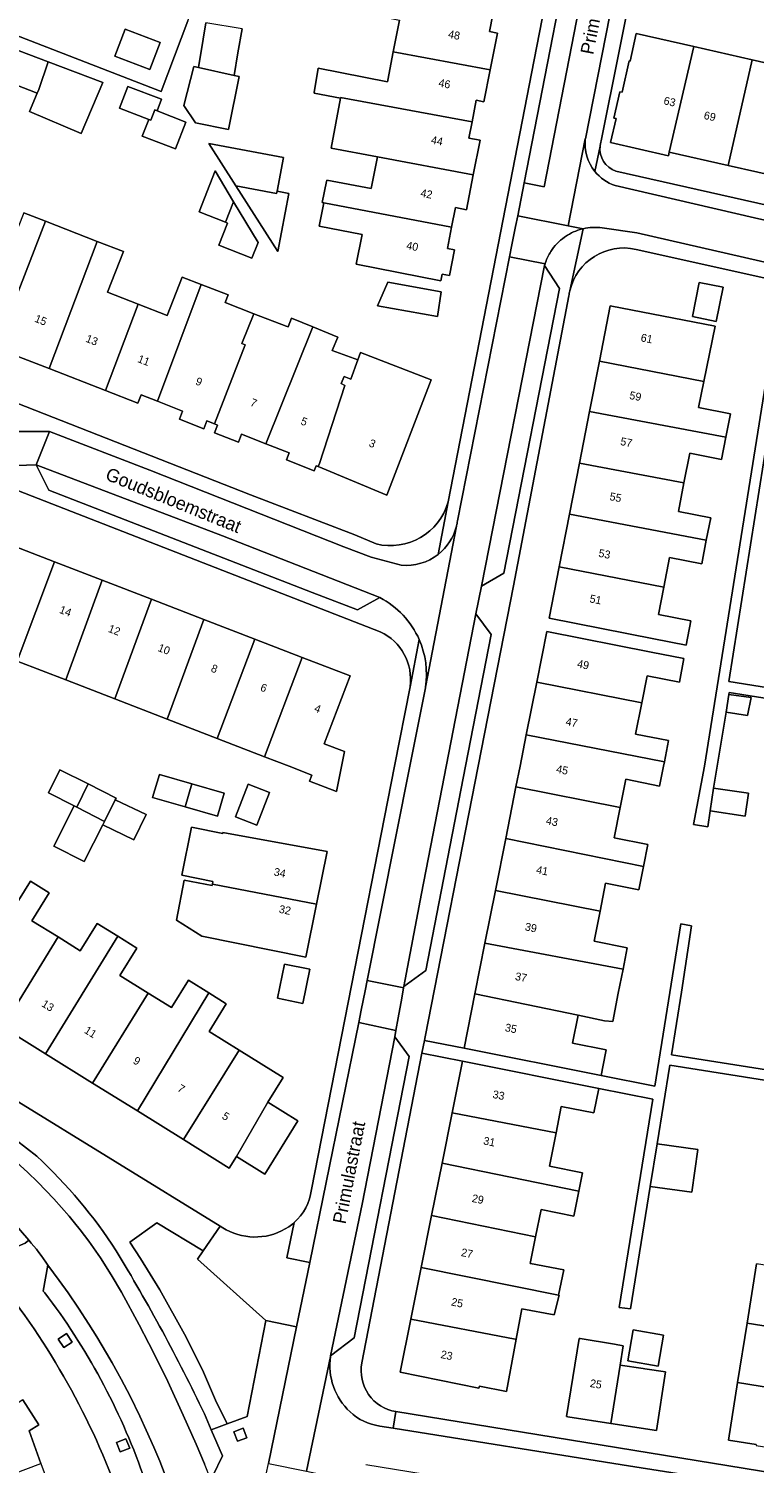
# Model space of a CAD drawing. Header units: metres. Extents: x 151448 to 154749, y 463108 to 465296.
# Tile 169 of 256: x 153100 to 153169, y 463434 to 463570. Entities that reach past the tile are written whole.
import ezdxf
from ezdxf.enums import TextEntityAlignment as Align

# ---------------------------------------------------------------- set-up
doc = ezdxf.new("R2010")
doc.units = ezdxf.units.M
for name, color, linetype, lineweight in [('B-PV-GR-BEPLANTING_CULTUUR_BODEMBEDEKKER-GV', 253, 'Continuous', 9), ('B-PV-GR-GROENVOORZIENING-GV', 253, 'Continuous', 9), ('B-PV-OG-BEBOUWING-GV', 1, 'Continuous', 9), ('B-PV-OG-BEBOUWING-T18', 2, 'Continuous', 9), ('B-PV-OG-TERREIN_ERF-GV', 253, 'Continuous', 9), ('B-PV-OG-TOPOGRAFIE-T18', 2, 'Continuous', 9), ('B-PV-VH-OPENVERHARDING_BETONSTRAATSTEEN-GV', 253, 'Continuous', 9), ('B-PV-VH-OPENVERHARDING_STRAATBAKSTEEN-GV', 253, 'Continuous', 9), ('B-PV-VH-OPENVERHARDING_TEGEL-GV', 253, 'Continuous', 9)]:
    doc.layers.add(name, color=color, linetype=linetype, lineweight=lineweight)
doc.styles.add('Drong', font='txt', dxfattribs={"height": 1.8})

msp = doc.modelspace()

# ---------------------------------------------------------------- linework, layer by layer
at = {"layer": 'B-PV-GR-BEPLANTING_CULTUUR_BODEMBEDEKKER-GV', "flags": 128}
msp.add_lwpolyline([(153122.392, 463447.436), (153115.897, 463453.246), (153116.446, 463454.046), (153112.026, 463456.71), (153109.468, 463454.851), (153110.476, 463453.32), (153112.312, 463450.345), (153114.675, 463446.129), (153116.369, 463442.764), (153117.609, 463439.868), (153118.718, 463437.624), (153120.612, 463438.311)], close=True, dxfattribs=at)
at = {"layer": 'B-PV-GR-GROENVOORZIENING-GV', "flags": 128}
for points in [[(153103.475, 463446.185), (153102.67, 463445.661), (153103.195, 463444.857), (153103.999, 463445.381)], [(153119.676, 463435.975), (153120.575, 463436.314), (153120.236, 463437.212), (153119.338, 463436.874)], [(153109.458, 463435.318), (153109.103, 463436.21), (153108.211, 463435.855), (153108.566, 463434.963)]]:
    msp.add_lwpolyline(points, close=True, dxfattribs=at)
at = {"layer": 'B-PV-OG-BEBOUWING-GV', "flags": 128}
for points in [[(153143.671, 463566.055), (153144.36, 463569.542), (153143.596, 463569.693), (153143.919, 463571.329), (153131.524, 463573.662), (153131.113, 463571.578), (153135.071, 463570.796), (153134.473, 463567.767)], [(153120.119, 463569.972), (153116.682, 463570.524), (153116.433, 463568.97), (153116.004, 463566.284), (153119.378, 463565.545), (153119.714, 463567.686)], [(153112.361, 463568.652), (153109.027, 463569.929), (153108.047, 463567.371), (153111.381, 463566.094)], [(153160.666, 463558.258), (153162.978, 463568.281), (153157.535, 463569.517), (153156.939, 463566.89), (153156.858, 463566.909), (153156.185, 463563.948), (153155.971, 463563.996), (153155.402, 463561.492), (153155.617, 463561.443), (153155.101, 463559.171), (153160.59, 463557.925)], [(153101.713, 463566.828), (153096.452, 463568.827), (153095.289, 463565.935), (153100.667, 463563.853), (153100.828, 463564.2)], [(153160.666, 463558.258), (153166.259, 463556.988), (153168.537, 463567.019), (153162.978, 463568.281)], [(153101.713, 463566.828), (153100.828, 463564.2), (153100.667, 463563.853), (153099.937, 463562.124), (153104.842, 463560.042), (153106.911, 463564.852)], [(153143.671, 463566.055), (153134.473, 463567.767), (153133.941, 463565.077), (153133.914, 463564.94), (153127.349, 463566.223), (153126.98, 463563.91), (153126.97, 463563.844), (153129.456, 463563.384), (153129.468, 463563.45), (153141.945, 463561.142), (153142.349, 463563.189), (153143.077, 463563.045)], [(153174.095, 463565.757), (153168.537, 463567.019), (153166.259, 463556.988), (153171.872, 463555.714), (153171.897, 463555.824), (153171.843, 463555.837)], [(153119.378, 463565.545), (153116.004, 463566.284), (153115.549, 463566.384), (153114.61, 463562.701), (153115.715, 463561.041), (153118.851, 463560.422), (153119.842, 463565.443)], [(153112.062, 463562.187), (153112.492, 463563.286), (153109.284, 463564.503), (153108.494, 463562.42), (153111.264, 463561.369), (153111.472, 463561.29), (153111.85, 463562.27)], [(153142.063, 463556.11), (153142.71, 463559.385), (153141.64, 463559.597), (153141.945, 463561.142), (153129.468, 463563.45), (153129.456, 463563.384), (153128.563, 463558.635), (153132.963, 463557.812)], [(153112.062, 463562.187), (153111.85, 463562.27), (153111.472, 463561.29), (153111.264, 463561.369), (153110.656, 463559.766), (153113.819, 463558.566), (153114.788, 463561.118)], [(153119.542, 463555.064), (153123.4, 463554.323), (153123.444, 463554.553), (153124.051, 463557.742), (153116.981, 463559.087)], [(153140.003, 463551.134), (153140.372, 463552.998), (153141.408, 463552.793), (153142.063, 463556.11), (153132.963, 463557.812), (153132.373, 463554.824), (153128.153, 463555.59), (153128.13, 463555.466), (153127.738, 463553.49), (153127.883, 463553.462)], [(153119.325, 463553.563), (153117.571, 463556.493), (153116.039, 463552.591), (153118.555, 463551.603)], [(153123.444, 463554.553), (153123.4, 463554.323), (153119.542, 463555.064), (153123.509, 463548.831), (153124.557, 463554.341)], [(153118.555, 463551.603), (153118.749, 463551.527), (153117.922, 463549.422), (153121.054, 463548.192), (153121.643, 463549.691), (153119.325, 463553.563)], [(153140.003, 463551.134), (153127.883, 463553.462), (153127.445, 463551.245), (153131.507, 463550.443), (153130.954, 463547.642), (153138.998, 463546.053), (153139.125, 463546.695), (153139.813, 463546.559), (153140.292, 463548.983), (153139.605, 463549.119)], [(153097.087, 463540.436), (153101.47, 463551.71), (153099.407, 463552.512), (153097.876, 463548.568), (153095.026, 463549.681), (153092.232, 463542.367), (153092.437, 463542.287), (153092.138, 463541.523), (153094.508, 463540.596), (153094.795, 463541.332)], [(153101.825, 463537.727), (153106.386, 463549.799), (153101.47, 463551.71), (153097.087, 463540.436), (153098.83, 463539.755), (153098.539, 463539.011)], [(153106.386, 463549.799), (153101.825, 463537.727), (153107.15, 463535.645), (153110.274, 463543.833), (153107.36, 463544.971), (153108.866, 463548.835)], [(153110.274, 463543.833), (153107.15, 463535.645), (153110.242, 463534.437), (153110.554, 463535.235), (153112.086, 463534.636), (153116.255, 463545.704), (153114.453, 463546.407), (153113.028, 463542.757)], [(153117.506, 463532.485), (153120.426, 463539.996), (153120.103, 463540.122), (153121.245, 463542.921), (153118.516, 463543.986), (153118.799, 463544.711), (153116.255, 463545.704), (153112.086, 463534.636), (153114.481, 463533.7), (153114.178, 463532.926), (153116.484, 463532.025), (153116.775, 463532.771)], [(153132.96, 463543.676), (153138.678, 463542.664), (153139.023, 463545.016), (153133.967, 463545.919)], [(153165.097, 463542.211), (153165.773, 463545.455), (153163.503, 463545.887), (153162.852, 463542.665)], [(153154.03, 463538.444), (153163.935, 463536.507), (153165.004, 463541.764), (153155.056, 463543.682)], [(153117.506, 463532.485), (153117.797, 463532.371), (153117.512, 463531.643), (153119.776, 463530.758), (153120.071, 463531.511), (153122.389, 463530.605), (153126.834, 463541.677), (153124.808, 463542.502), (153124.497, 463541.684), (153124.299, 463541.759), (153121.245, 463542.921), (153120.103, 463540.122), (153120.426, 463539.996)], [(153127.334, 463528.428), (153127.458, 463528.727), (153129.874, 463536.116), (153129.537, 463536.309), (153129.798, 463536.979), (153130.443, 463536.727), (153131.11, 463538.571), (153128.68, 463539.443), (153129.198, 463540.715), (153126.834, 463541.677), (153122.389, 463530.605), (153124.592, 463529.744), (153124.329, 463529.071), (153126.98, 463528.035), (153127.162, 463528.5)], [(153129.537, 463536.309), (153129.874, 463536.116), (153127.458, 463528.727), (153127.334, 463528.428), (153133.864, 463525.73), (153138.055, 463536.675), (153131.353, 463539.244), (153131.11, 463538.571), (153130.443, 463536.727), (153129.798, 463536.979)], [(153163.935, 463536.507), (153154.03, 463538.444), (153153.089, 463533.645), (153166.043, 463531.218), (153166.478, 463533.43), (153163.447, 463534.025)], [(153166.043, 463531.218), (153153.089, 463533.645), (153152.132, 463528.761), (153162.06, 463526.895), (153162.61, 463529.697), (153165.628, 463529.104)], [(153151.184, 463523.925), (153164.176, 463521.441), (153164.596, 463523.58), (153161.527, 463524.183), (153162.06, 463526.895), (153152.132, 463528.761)], [(153164.176, 463521.441), (153151.184, 463523.925), (153150.206, 463518.933), (153160.133, 463516.981), (153160.69, 463519.816), (153163.739, 463519.217)], [(153098.785, 463509.975), (153102.332, 463519.412), (153097.514, 463521.274), (153093.88, 463511.87)], [(153098.785, 463509.975), (153103.392, 463508.195), (153106.856, 463517.664), (153102.332, 463519.412)], [(153150.206, 463518.933), (153149.25, 463514.053), (153159.2, 463512.097), (153162.267, 463511.495), (153162.722, 463513.808), (153159.629, 463514.416), (153160.133, 463516.981)], [(153108.034, 463506.401), (153111.537, 463515.855), (153106.856, 463517.664), (153103.392, 463508.195)], [(153113.001, 463504.482), (153116.504, 463513.936), (153111.537, 463515.855), (153108.034, 463506.401)], [(153117.775, 463502.638), (153121.332, 463512.07), (153116.504, 463513.936), (153113.001, 463504.482)], [(153121.332, 463512.07), (153117.775, 463502.638), (153122.264, 463500.903), (153125.829, 463510.333)], [(153148.085, 463507.991), (153158.051, 463506.033), (153158.556, 463508.6), (153161.624, 463507.996), (153162.06, 463510.214), (153158.945, 463510.827), (153149.035, 463512.778)], [(153125.829, 463510.333), (153122.264, 463500.903), (153124.602, 463500), (153126.751, 463499.17), (153126.533, 463498.606), (153129.098, 463497.615), (153129.848, 463501.393), (153127.9, 463502.145), (153130.383, 463508.573)], [(153160.207, 463500.438), (153160.605, 463502.448), (153157.467, 463503.065), (153158.051, 463506.033), (153148.085, 463507.991), (153147.092, 463502.99)], [(153168.087, 463504.825), (153168.434, 463506.517), (153166.303, 463506.814), (153166.064, 463505.129)], [(153146.111, 463498.051), (153156.005, 463496.094), (153156.538, 463498.769), (153159.748, 463498.13), (153160.12, 463500), (153160.207, 463500.438), (153147.092, 463502.99), (153146.498, 463500)], [(153104.445, 463496.133), (153105.512, 463498.326), (153102.844, 463499.671), (153101.748, 463497.497), (153104.193, 463496.265)], [(153111.639, 463497.032), (153114.716, 463496.145), (153115.351, 463498.348), (153112.274, 463499.235)], [(153104.445, 463496.133), (153107.059, 463494.759), (153108.095, 463496.815), (153108.179, 463496.982), (153105.512, 463498.326)], [(153115.351, 463498.348), (153114.716, 463496.145), (153117.793, 463495.258), (153118.429, 463497.461)], [(153119.49, 463495.215), (153121.526, 463494.418), (153122.742, 463497.525), (153120.706, 463498.322)], [(153158.226, 463490.509), (153158.639, 463492.585), (153155.434, 463493.223), (153156.005, 463496.094), (153146.111, 463498.051), (153145.141, 463493.165)], [(153164.557, 463495.767), (153167.861, 463495.281), (153168.179, 463497.45), (153164.875, 463497.936)], [(153107.059, 463494.759), (153104.445, 463496.133), (153104.193, 463496.265), (153102.254, 463492.419), (153105.145, 463490.962), (153106.901, 463494.445)], [(153107.059, 463494.759), (153106.901, 463494.445), (153109.867, 463493.025), (153111.013, 463495.418), (153108.095, 463496.815)], [(153117.313, 463488.814), (153127.185, 463486.917), (153128.2, 463491.935), (153118.308, 463493.735), (153118.285, 463493.62), (153115.337, 463494.223), (153114.406, 463489.672), (153117.364, 463489.066)], [(153158.226, 463490.509), (153145.141, 463493.165), (153144.159, 463488.222), (153154.098, 463486.273), (153154.626, 463488.926), (153157.786, 463488.297)], [(153097.425, 463475.254), (153102.666, 463483.812), (153100.182, 463485.358), (153101.822, 463487.993), (153100.04, 463489.103), (153093.097, 463477.947)], [(153127.185, 463486.917), (153117.313, 463488.814), (153117.29, 463488.699), (153114.616, 463489.207), (153113.894, 463485.407), (153116.317, 463483.892), (153126.17, 463481.899)], [(153154.098, 463486.273), (153144.159, 463488.222), (153143.169, 463483.235), (153156.274, 463480.765), (153156.675, 463482.779), (153153.528, 463483.405)], [(153101.467, 463472.739), (153108.323, 463483.879), (153106.367, 463485.096), (153104.758, 463482.51), (153102.666, 463483.812), (153097.425, 463475.254)], [(153105.943, 463469.953), (153111.226, 463478.49), (153108.528, 463480.17), (153110.135, 463482.751), (153108.323, 463483.879), (153101.467, 463472.739)], [(153156.274, 463480.765), (153143.169, 463483.235), (153142.211, 463478.415), (153152.002, 463476.389), (153154.523, 463475.868), (153155.312, 463475.787), (153155.817, 463478.47)], [(153123.483, 463478.005), (153125.892, 463477.517), (153126.547, 463480.756), (153124.138, 463481.243)], [(153116.956, 463478.505), (153115.026, 463479.706), (153113.42, 463477.125), (153111.226, 463478.49), (153105.943, 463469.953), (153110.186, 463467.312)], [(153114.562, 463464.589), (153119.855, 463473.08), (153117.001, 463474.856), (153118.625, 463477.466), (153116.956, 463478.505), (153110.186, 463467.312)], [(153141.187, 463473.257), (153154.187, 463470.671), (153154.611, 463472.806), (153154.672, 463473.111), (153151.477, 463473.746), (153152.002, 463476.389), (153142.211, 463478.415)], [(153119.59, 463463.003), (153122.571, 463468.144), (153124.027, 463470.483), (153119.855, 463473.08), (153114.562, 463464.589), (153118.898, 463461.891)], [(153153.978, 463469.452), (153141.04, 463472.039), (153140.057, 463467.124), (153149.917, 463465.244), (153150.416, 463467.742), (153153.512, 463467.123)], [(153122.571, 463468.144), (153119.59, 463463.003), (153122.283, 463461.327), (153125.422, 463466.37)], [(153139.103, 463462.347), (153152.081, 463459.71), (153152.427, 463461.44), (153149.282, 463462.069), (153149.917, 463465.244), (153140.057, 463467.124)], [(153159.513, 463464.202), (153159.5, 463464.204), (153158.849, 463460.154), (153158.861, 463460.152), (153162.796, 463459.613), (153163.365, 463463.639)], [(153152.081, 463459.71), (153139.103, 463462.347), (153138.11, 463457.383), (153147.973, 463455.368), (153148.492, 463457.965), (153151.608, 463457.342)], [(153147.973, 463455.368), (153138.11, 463457.383), (153137.125, 463452.455), (153150.149, 463449.849), (153150.642, 463452.235), (153147.506, 463452.83), (153147.467, 463452.838)], [(153136.147, 463447.561), (153146.042, 463445.664), (153146.13, 463445.647), (153146.668, 463448.533), (153149.749, 463447.965), (153150.205, 463449.838), (153150.149, 463449.849), (153137.125, 463452.455)], [(153178.2, 463445.557), (153179.1, 463451.186), (153168.95, 463452.815), (153168.049, 463447.18)], [(153146.13, 463445.647), (153146.042, 463445.664), (153136.147, 463447.561), (153135.139, 463442.52), (153142.603, 463441.027), (153142.64, 463441.209), (153145.207, 463440.695)], [(153178.2, 463445.557), (153168.049, 463447.18), (153167.149, 463441.552), (153177.297, 463439.91)], [(153155.451, 463445.18), (153152.2, 463445.714), (153152.1, 463445.73), (153150.895, 463438.332), (153151.04, 463438.309), (153155.127, 463437.67), (153155.989, 463443.182), (153156.28, 463445.044)], [(153157.229, 463446.549), (153156.719, 463443.593), (153159.604, 463443.095), (153160.114, 463446.051)], [(153158.173, 463442.879), (153155.989, 463443.182), (153155.127, 463437.67), (153159.451, 463436.993), (153160.313, 463442.55), (153158.343, 463442.855)], [(153177.297, 463439.91), (153167.149, 463441.552), (153166.275, 463436.087), (153168.916, 463435.665), (153168.902, 463435.582), (153171.945, 463435.095), (153171.908, 463434.86), (153174.412, 463434.46), (153174.45, 463434.695), (153176.737, 463434.329), (153177.621, 463439.858)], [(153101.042, 463433.88), (153099.918, 463436.95), (153100.83, 463437.535), (153099.315, 463439.896), (153092.389, 463435.436), (153093.08, 463433.509), (153090.274, 463432.503), (153091.119, 463430.147)]]:
    msp.add_lwpolyline(points, close=True, dxfattribs=at)
at = {"layer": 'B-PV-OG-TERREIN_ERF-GV', "flags": 128}
for points in [[(153123.279, 463603.277), (153118.999, 463604.818), (153118.314, 463605.073), (153112.911, 463607.204), (153110.644, 463608.098), (153107.971, 463609.153), (153098.396, 463612.93), (153098.239, 463613.049), (153097.46, 463611.418), (153093.594, 463601.611), (153083.337, 463575.847), (153083.136, 463575.393), (153112.444, 463564.013), (153114.983, 463570.706), (153117.849, 463578.259), (153118.381, 463579.662), (153126.435, 463600.892), (153124.954, 463601.439), (153125.336, 463602.435)], [(153112.361, 463568.652), (153111.381, 463566.094), (153108.047, 463567.371), (153109.027, 463569.929)], [(153101.713, 463566.828), (153106.911, 463564.852), (153104.842, 463560.042), (153099.937, 463562.124), (153100.667, 463563.853), (153095.289, 463565.935), (153096.452, 463568.827)], [(153109.284, 463564.503), (153112.492, 463563.286), (153112.062, 463562.187), (153114.788, 463561.118), (153113.819, 463558.566), (153110.656, 463559.766), (153111.264, 463561.369), (153108.494, 463562.42)], [(153119.542, 463555.064), (153116.981, 463559.087), (153124.051, 463557.742), (153123.444, 463554.553), (153124.557, 463554.341), (153123.509, 463548.831)], [(153119.325, 463553.563), (153121.643, 463549.691), (153121.054, 463548.192), (153117.922, 463549.422), (153118.749, 463551.527), (153118.555, 463551.603), (153116.039, 463552.591), (153117.571, 463556.493)], [(153132.96, 463543.676), (153133.967, 463545.919), (153139.023, 463545.016), (153138.678, 463542.664)], [(153162.852, 463542.665), (153163.503, 463545.887), (153165.773, 463545.455), (153165.097, 463542.211)], [(153162.06, 463526.895), (153161.527, 463524.183), (153164.596, 463523.58), (153164.176, 463521.441), (153163.739, 463519.217), (153160.69, 463519.816), (153160.133, 463516.981), (153159.629, 463514.416), (153162.722, 463513.808), (153162.267, 463511.495), (153159.2, 463512.097), (153149.25, 463514.053), (153150.206, 463518.933), (153151.184, 463523.925), (153152.132, 463528.761), (153153.089, 463533.645), (153154.03, 463538.444), (153155.056, 463543.682), (153165.004, 463541.764), (153163.935, 463536.507), (153163.447, 463534.025), (153166.478, 463533.43), (153166.043, 463531.218), (153165.628, 463529.104), (153162.61, 463529.697)], [(153103.392, 463508.195), (153098.785, 463509.975), (153093.88, 463511.87), (153097.514, 463521.274), (153102.332, 463519.412), (153106.856, 463517.664), (153111.537, 463515.855), (153116.504, 463513.936), (153121.332, 463512.07), (153125.829, 463510.333), (153130.383, 463508.573), (153127.9, 463502.145), (153129.848, 463501.393), (153129.098, 463497.615), (153126.533, 463498.606), (153126.751, 463499.17), (153124.602, 463500), (153122.264, 463500.903), (153117.775, 463502.638), (153113.001, 463504.482), (153108.034, 463506.401)], [(153104.193, 463496.265), (153101.748, 463497.497), (153102.844, 463499.671), (153105.512, 463498.326), (153108.179, 463496.982), (153108.095, 463496.815), (153111.013, 463495.418), (153109.867, 463493.025), (153106.901, 463494.445), (153105.145, 463490.962), (153102.254, 463492.419)], [(153114.716, 463496.145), (153111.639, 463497.032), (153112.274, 463499.235), (153115.351, 463498.348), (153118.429, 463497.461), (153117.793, 463495.258)], [(153119.49, 463495.215), (153120.706, 463498.322), (153122.742, 463497.525), (153121.526, 463494.418)], [(153127.185, 463486.917), (153126.17, 463481.899), (153116.317, 463483.892), (153113.894, 463485.407), (153114.616, 463489.207), (153117.29, 463488.699), (153117.313, 463488.814), (153117.364, 463489.066), (153114.406, 463489.672), (153115.337, 463494.223), (153118.285, 463493.62), (153118.308, 463493.735), (153128.2, 463491.935)], [(153123.483, 463478.005), (153124.138, 463481.243), (153126.547, 463480.756), (153125.892, 463477.517)], [(153152.2, 463445.714), (153155.451, 463445.18), (153156.28, 463445.044), (153155.989, 463443.182), (153158.173, 463442.879), (153158.343, 463442.855), (153160.313, 463442.55), (153159.451, 463436.993), (153155.127, 463437.67), (153151.04, 463438.309), (153150.895, 463438.332), (153152.1, 463445.73)], [(153157.229, 463446.549), (153160.114, 463446.051), (153159.604, 463443.095), (153156.719, 463443.593)]]:
    msp.add_lwpolyline(points, close=True, dxfattribs=at)
for points in [[(153139.688, 463525.075), (153139.691, 463525.084), (153147.829, 463567.026), (153154.282, 463600.095)], [(153158.943, 463582.996), (153154.261, 463559.646), (153154.108, 463558.887), (153154.099, 463558.84)], [(153114.983, 463570.706), (153112.444, 463564.013), (153083.136, 463575.393)], [(153120.119, 463569.972), (153119.714, 463567.686), (153119.378, 463565.545), (153119.842, 463565.443), (153118.851, 463560.422), (153115.715, 463561.041), (153114.61, 463562.701), (153115.549, 463566.384), (153116.004, 463566.284), (153116.433, 463568.97), (153116.682, 463570.524)], [(153143.919, 463571.329), (153143.596, 463569.693), (153144.36, 463569.542), (153143.671, 463566.055), (153143.077, 463563.045), (153142.349, 463563.189), (153141.945, 463561.142), (153141.64, 463559.597), (153142.71, 463559.385), (153142.063, 463556.11), (153141.408, 463552.793), (153140.372, 463552.998), (153140.003, 463551.134), (153139.605, 463549.119), (153140.292, 463548.983), (153139.813, 463546.559), (153139.125, 463546.695), (153138.998, 463546.053), (153130.954, 463547.642), (153131.507, 463550.443), (153127.445, 463551.245), (153127.883, 463553.462), (153127.738, 463553.49), (153128.13, 463555.466), (153128.153, 463555.59), (153132.373, 463554.824), (153132.963, 463557.812), (153128.563, 463558.635), (153129.456, 463563.384), (153126.97, 463563.844), (153126.98, 463563.91), (153127.349, 463566.223), (153133.914, 463564.94), (153133.941, 463565.077), (153134.473, 463567.767), (153135.071, 463570.796)], [(153171.872, 463555.714), (153166.259, 463556.988), (153160.666, 463558.258), (153160.59, 463557.925), (153155.101, 463559.171), (153155.617, 463561.443), (153155.402, 463561.492), (153155.971, 463563.996), (153156.185, 463563.948), (153156.858, 463566.909), (153156.939, 463566.89), (153157.535, 463569.517), (153162.978, 463568.281), (153168.537, 463567.019), (153174.095, 463565.757)], [(153155.598, 463556.468), (153199.246, 463546.614)], [(153099.407, 463552.512), (153101.47, 463551.71), (153106.386, 463549.799), (153108.866, 463548.835), (153107.36, 463544.971), (153110.274, 463543.833), (153113.028, 463542.757), (153114.453, 463546.407), (153116.255, 463545.704), (153118.799, 463544.711), (153118.516, 463543.986), (153121.245, 463542.921), (153124.299, 463541.759), (153124.497, 463541.684), (153124.808, 463542.502), (153126.834, 463541.677), (153129.198, 463540.715), (153128.68, 463539.443), (153131.11, 463538.571), (153131.353, 463539.244), (153138.055, 463536.675), (153133.864, 463525.73), (153127.334, 463528.428), (153127.162, 463528.5), (153126.98, 463528.035), (153124.329, 463529.071), (153124.592, 463529.744), (153122.389, 463530.605), (153120.071, 463531.511), (153119.776, 463530.758), (153117.512, 463531.643), (153117.797, 463532.371), (153117.506, 463532.485), (153116.775, 463532.771), (153116.484, 463532.025), (153114.178, 463532.926), (153114.481, 463533.7), (153112.086, 463534.636), (153110.554, 463535.235), (153110.242, 463534.437), (153107.15, 463535.645), (153101.825, 463537.727), (153098.539, 463539.011)], [(153175.32, 463505.592), (153166.331, 463507.012), (153166.303, 463506.814), (153168.434, 463506.517), (153168.087, 463504.825), (153166.064, 463505.129), (153164.875, 463497.936), (153168.179, 463497.45), (153167.861, 463495.281), (153164.557, 463495.767), (153164.337, 463494.266), (153162.966, 463494.486), (153164.009, 463500), (153171.332, 463545.955), (153157.51, 463549.039)], [(153151.136, 463544.632), (153145.891, 463517.112), (153142.526, 463500), (153137.495, 463474.347), (153137.423, 463473.978), (153141.187, 463473.257), (153142.211, 463478.415), (153143.169, 463483.235), (153144.159, 463488.222), (153145.141, 463493.165), (153146.111, 463498.051), (153146.498, 463500), (153147.092, 463502.99), (153148.085, 463507.991), (153149.035, 463512.778), (153158.945, 463510.827), (153162.06, 463510.214), (153161.624, 463507.996), (153158.556, 463508.6), (153158.051, 463506.033), (153157.467, 463503.065), (153160.605, 463502.448), (153160.207, 463500.438), (153160.12, 463500), (153159.748, 463498.13), (153156.538, 463498.769), (153156.005, 463496.094)], [(153076.726, 463543.21), (153088.503, 463538.48), (153120.912, 463525.762), (153130.81, 463521.944), (153132.838, 463521.092)], [(153133.237, 463512.762), (153073.874, 463535.861), (153070.091, 463537.107), (153068.656, 463537.232), (153067.331, 463536.888), (153065.976, 463536.066), (153065.536, 463536.215), (153058.341, 463518.331), (153057.889, 463517.182), (153051.717, 463501.488), (153051.393, 463499.508), (153051.527, 463497.639), (153098.102, 463468.649), (153118.046, 463456.368), (153118.285, 463456.221), (153118.61, 463456.047)], [(153170.834, 463536.565), (153166.328, 463508.048), (153177.405, 463506.29)], [(153126.707, 463459.845), (153129.876, 463475.999), (153134.583, 463500), (153136.061, 463507.54), (153136.062, 463507.546)], [(153156.005, 463496.094), (153155.434, 463493.223), (153158.639, 463492.585), (153158.226, 463490.509), (153157.786, 463488.297), (153154.626, 463488.926), (153154.098, 463486.273), (153153.528, 463483.405), (153156.675, 463482.779), (153156.274, 463480.765), (153155.817, 463478.47), (153155.312, 463475.787), (153154.523, 463475.868), (153152.002, 463476.389), (153151.477, 463473.746), (153154.672, 463473.111), (153154.611, 463472.806), (153154.187, 463470.671), (153159.288, 463469.656), (153161.761, 463485.054), (153162.776, 463484.863), (153161.812, 463478.582), (153160.888, 463472.644), (153169.893, 463471.222)], [(153093.097, 463477.947), (153100.04, 463489.103), (153101.822, 463487.993), (153100.182, 463485.358), (153102.666, 463483.812), (153104.758, 463482.51), (153106.367, 463485.096), (153108.323, 463483.879), (153110.135, 463482.751), (153108.528, 463480.17), (153111.226, 463478.49), (153113.42, 463477.125), (153115.026, 463479.706), (153116.956, 463478.505), (153118.625, 463477.466), (153117.001, 463474.856), (153119.855, 463473.08), (153124.027, 463470.483), (153122.571, 463468.144), (153125.422, 463466.37), (153122.283, 463461.327), (153119.59, 463463.003), (153118.898, 463461.891), (153114.562, 463464.589), (153110.186, 463467.312), (153105.943, 463469.953), (153101.467, 463472.739), (153097.425, 463475.254)], [(153158.861, 463460.152), (153156.991, 463448.541), (153155.917, 463448.671), (153159.091, 463468.43), (153153.978, 463469.452), (153153.512, 463467.123), (153150.416, 463467.742), (153149.917, 463465.244), (153149.282, 463462.069), (153152.427, 463461.44), (153152.081, 463459.71), (153151.608, 463457.342), (153148.492, 463457.965), (153147.973, 463455.368), (153147.467, 463452.838), (153147.506, 463452.83), (153150.642, 463452.235), (153150.149, 463449.849), (153150.205, 463449.838), (153149.749, 463447.965), (153146.668, 463448.533), (153146.13, 463445.647), (153145.207, 463440.695), (153142.64, 463441.209), (153142.603, 463441.027), (153135.139, 463442.52), (153136.147, 463447.561), (153137.125, 463452.455), (153138.11, 463457.383), (153139.103, 463462.347), (153140.057, 463467.124), (153141.04, 463472.039), (153137.189, 463472.786), (153131.494, 463443.407)], [(153171.683, 463469.91), (153160.715, 463471.664), (153159.513, 463464.202), (153163.365, 463463.639), (153162.796, 463459.613), (153158.861, 463460.152)], [(153168.916, 463435.665), (153166.275, 463436.087), (153167.149, 463441.552), (153168.049, 463447.18), (153168.95, 463452.815)], [(153099.315, 463439.896), (153100.83, 463437.535), (153099.918, 463436.95), (153101.042, 463433.88), (153102.521, 463429.838), (153104.114, 463425.487), (153105.192, 463422.543), (153106.254, 463422.738), (153106.765, 463419.965), (153107.29, 463417.114), (153106.151, 463416.904), (153106.18, 463413.73), (153106.22, 463409.264), (153106.262, 463404.668), (153106.289, 463401.666), (153107.408, 463401.57), (153107.178, 463398.888), (153106.929, 463395.996), (153105.818, 463396.092), (153105.289, 463393.098), (153104.439, 463388.291), (153109.509, 463387.48), (153110.806, 463393.8)], [(153134.712, 463438.791), (153176.783, 463431.944)]]:
    msp.add_lwpolyline(points, dxfattribs=at)
at = {"layer": 'B-PV-OG-TERREIN_ERF-GV'}
for points in [[(153154.099, 463558.84, 0.3603939), (153155.598, 463556.468)], [(153157.51, 463549.039, 0.4118766), (153151.224, 463545.106)], [(153151.224, 463545.106, 0.0211514), (153151.136, 463544.632)], [(153132.838, 463521.092, 0.4016315), (153139.688, 463525.075)], [(153136.062, 463507.546, 0.331149), (153133.237, 463512.762)], [(153125.059, 463456.713, 0.1827657), (153126.707, 463459.845)], [(153118.61, 463456.047, 0.2801443), (153124.564, 463456.327)], [(153124.564, 463456.327, 0.0308766), (153125.059, 463456.713)], [(153109.51, 463427.565, 0.0850836), (153098.632, 463449.123)], [(153131.494, 463443.407, 0.4227938), (153134.712, 463438.791)]]:
    msp.add_lwpolyline(points, format="xyb", dxfattribs=at)
at = {"layer": 'B-PV-VH-OPENVERHARDING_BETONSTRAATSTEEN-GV', "flags": 128}
for points in [[(153146.887, 463555.36), (153148.788, 463554.973), (153160.152, 463613.267), (153158.284, 463613.687), (153158.155, 463613.716), (153152.568, 463584.422)], [(153148.83, 463547.507), (153142.856, 463517.096), (153144.962, 463518.327), (153150.239, 463545.312)], [(153133.191, 463516.005), (153118.281, 463521.88), (153100.58, 463528.593), (153101.777, 463526.199), (153126.761, 463516.478), (153131.084, 463514.834)], [(153135.464, 463479.106), (153137.577, 463480.627), (153141.341, 463500), (153143.772, 463512.519), (153142.304, 463514.475), (153137.157, 463487.942)], [(153134.618, 463474.326), (153131.521, 463458.466), (153128.526, 463444.075), (153130.755, 463445.775), (153135.988, 463472.474)]]:
    msp.add_lwpolyline(points, close=True, dxfattribs=at)
for points in [[(153100.662, 463463.006), (153097.712, 463465.308), (153095.336, 463465)], [(153095.336, 463465), (153098.317, 463462.786), (153098.735, 463462.431), (153099.752, 463461.511), (153100.744, 463460.56), (153101.517, 463459.777), (153102.268, 463458.982), (153103.001, 463458.164), (153103.717, 463457.333), (153104.237, 463456.697), (153104.752, 463456.048), (153105.579, 463454.955), (153106.681, 463453.382), (153107.717, 463451.764), (153108.686, 463450.106), (153110.357, 463447.013), (153111.281, 463445.235), (153111.961, 463443.888), (153113.064, 463441.635), (153114.548, 463438.453), (153115.766, 463435.697), (153116.548, 463433.848)], [(153113.09, 463432.088), (153112.308, 463434.088), (153111.757, 463435.408), (153111.037, 463437.044), (153110.437, 463438.342), (153109.49, 463440.266), (153108.664, 463441.853), (153107.801, 463443.417), (153107.268, 463444.346), (153106.348, 463445.884), (153105.592, 463447.097), (153104.615, 463448.595), (153103.606, 463450.066), (153102.775, 463451.231), (153101.705, 463452.667), (153101.238, 463450.226), (153101.393, 463450.071)], [(153117.356, 463432.71), (153118.264, 463434.581), (153117.195, 463437.072), (153116.545, 463438.586)]]:
    msp.add_lwpolyline(points, dxfattribs=at)
at = {"layer": 'B-PV-VH-OPENVERHARDING_BETONSTRAATSTEEN-GV'}
for points in [[(153108.183, 463454.044, 0.0625539), (153100.662, 463463.006)], [(153116.545, 463438.586, 0.0249491), (153108.183, 463454.044)], [(153101.393, 463450.071, -0.0785866), (153110.703, 463432.846)]]:
    msp.add_lwpolyline(points, format="xyb", dxfattribs=at)
at = {"layer": 'B-PV-VH-OPENVERHARDING_STRAATBAKSTEEN-GV', "flags": 128}
for points in [[(153152.697, 463559.517), (153152.699, 463559.528), (153163.149, 463612.592), (153163.051, 463612.614), (153160.152, 463613.267), (153148.788, 463554.973), (153146.887, 463555.36), (153146.277, 463552.235), (153151.064, 463551.28)], [(153097.699, 463531.742), (153097.344, 463531.742), (153096.35, 463528.552), (153097.694, 463528.536), (153098.744, 463528.525), (153100.58, 463528.593), (153101.837, 463531.764), (153100.793, 463531.758), (153098.764, 463531.749)], [(153134.727, 463474.946), (153134.937, 463476.137), (153135.269, 463478.017), (153135.444, 463478.992), (153135.317, 463479.017), (153131.997, 463479.676), (153131.805, 463478.71), (153131.437, 463476.861), (153131.209, 463475.71)], [(153128.515, 463444.022), (153128.521, 463444.071), (153128.526, 463444.075), (153131.521, 463458.466), (153134.618, 463474.326), (153134.727, 463474.946), (153131.209, 463475.71), (153126.539, 463452.933), (153125.29, 463446.844), (153122.632, 463433.877), (153126.233, 463433.124)]]:
    msp.add_lwpolyline(points, close=True, dxfattribs=at)
for points in [[(153152.697, 463559.517), (153151.064, 463551.28)], [(153154.286, 463551.075), (153157.591, 463550.616), (153185.623, 463544.184), (153191.591, 463542.76), (153192.496, 463546.68), (153168.742, 463552.042), (153155.515, 463555.098)], [(153152.499, 463550.994), (153151.064, 463551.28), (153146.277, 463552.235), (153146.077, 463551.212), (153145.735, 463549.464), (153145.511, 463548.319), (153148.88, 463547.67)], [(153150.707, 463550.19), (153150.812, 463550.257)], [(153151.064, 463551.28), (153152.499, 463550.994)], [(153152.411, 463550.978), (153152.499, 463550.994)], [(153149.35, 463548.703), (153149.418, 463548.825)], [(153135.464, 463479.106), (153137.157, 463487.942), (153142.304, 463514.475), (153142.856, 463517.096), (153148.83, 463547.507), (153148.88, 463547.67), (153145.511, 463548.319), (153140.564, 463523.274)], [(153135.228, 463519.081), (153132.368, 463519.84), (153129.774, 463520.808), (153111.378, 463528.093), (153101.837, 463531.764), (153100.58, 463528.593), (153118.281, 463521.88), (153133.191, 463516.005)], [(153140.473, 463522.817), (153140.467, 463522.782), (153137.527, 463507.511), (153137.519, 463507.458), (153136.037, 463500), (153131.997, 463479.676), (153135.317, 463479.017), (153135.444, 463478.992), (153135.464, 463479.106)], [(153137.527, 463507.511), (153140.467, 463522.782)], [(153095.336, 463465), (153095.274, 463465.038), (153092.821, 463461.574), (153093.598, 463460.998), (153093.602, 463460.995), (153096.372, 463458.781), (153098.505, 463456.678), (153099.874, 463455.039)], [(153118.034, 463429.943), (153117.171, 463432.33), (153116.548, 463433.848), (153115.766, 463435.697), (153114.548, 463438.453), (153113.064, 463441.635), (153111.961, 463443.888), (153111.281, 463445.235), (153110.357, 463447.013), (153108.686, 463450.106), (153107.717, 463451.764), (153106.681, 463453.382), (153105.579, 463454.955), (153104.752, 463456.048), (153104.237, 463456.697), (153103.717, 463457.333), (153103.001, 463458.164), (153102.268, 463458.982), (153101.517, 463459.777), (153100.744, 463460.56), (153099.752, 463461.511), (153098.735, 463462.431), (153098.317, 463462.786), (153095.336, 463465)], [(153101.705, 463452.667), (153102.775, 463451.231), (153103.606, 463450.066), (153104.615, 463448.595), (153105.592, 463447.097), (153106.348, 463445.884), (153107.268, 463444.346), (153107.801, 463443.417), (153108.664, 463441.853), (153109.49, 463440.266), (153110.437, 463438.342), (153111.037, 463437.044), (153111.757, 463435.408), (153112.308, 463434.088), (153113.09, 463432.088)], [(153128.515, 463444.022), (153126.233, 463433.124), (153127.85, 463432.782), (153127.954, 463432.857)], [(153131.88, 463433.769), (153135.938, 463433.107), (153174.05, 463426.889), (153174.671, 463430.828), (153156.199, 463433.734), (153134.459, 463437.219), (153133.188, 463437.423)]]:
    msp.add_lwpolyline(points, dxfattribs=at)
at = {"layer": 'B-PV-VH-OPENVERHARDING_STRAATBAKSTEEN-GV'}
for points in [[(153153.602, 463556.432, -0.2005969), (153152.697, 463559.517)], [(153155.515, 463555.098, -0.1425101), (153153.602, 463556.432)], [(153149.418, 463548.825, -0.0957124), (153150.707, 463550.19)], [(153150.812, 463550.257, -0.094648), (153152.411, 463550.978)], [(153152.499, 463550.994, -0.0956721), (153154.286, 463551.075)], [(153148.88, 463547.67, -0.060308), (153149.35, 463548.703)], [(153140.564, 463523.274, -0.0286188), (153140.473, 463522.817)], [(153140.467, 463522.782, -0.1669008), (153138.726, 463520.106)], [(153138.726, 463520.106, -0.192457), (153135.228, 463519.081)], [(153133.191, 463516.005, -0.173), (153136.935, 463512.015)], [(153136.935, 463512.015, -0.142529), (153137.527, 463507.511)], [(153099.874, 463455.039, -0.0414751), (153101.705, 463452.667)], [(153130.367, 463438.774, -0.2473288), (153128.515, 463444.022)], [(153133.188, 463437.423, -0.1620185), (153130.367, 463438.774)]]:
    msp.add_lwpolyline(points, format="xyb", dxfattribs=at)
at = {"layer": 'B-PV-VH-OPENVERHARDING_TEGEL-GV', "flags": 128}
for points in [[(153146.887, 463555.36), (153152.568, 463584.422), (153158.155, 463613.716), (153158.284, 463613.687), (153158.424, 463614.41), (153159.112, 463617.503), (153156.473, 463618.586), (153157.477, 463617), (153154.282, 463600.095), (153147.829, 463567.026), (153139.691, 463525.084), (153139.688, 463525.075), (153138.726, 463520.106)], [(153154.261, 463559.646), (153158.943, 463582.996), (153159.146, 463584.009), (153161.759, 463598.515), (153164.649, 463613.104), (153166.916, 463615.328), (153164.322, 463616.116), (153163.742, 463615.637), (153163.221, 463613.331), (153163.051, 463612.614), (153163.149, 463612.592), (153152.699, 463559.528), (153152.697, 463559.517)], [(153010.025, 463576.253), (153013.017, 463572.936), (153014.482, 463571.545), (153017.171, 463569.536), (153020.634, 463567.232), (153040.038, 463554.835), (153059.675, 463542.24), (153059.558, 463541.946), (153062.845, 463539.894), (153065.767, 463538.776), (153066.499, 463538.496), (153065.536, 463536.215), (153065.976, 463536.066), (153067.331, 463536.888), (153068.656, 463537.232), (153070.091, 463537.107), (153073.874, 463535.861), (153133.237, 463512.762)], [(153133.191, 463516.005), (153131.084, 463514.834), (153126.761, 463516.478), (153101.777, 463526.199), (153100.58, 463528.593), (153098.744, 463528.525), (153097.694, 463528.536), (153096.35, 463528.552), (153063.524, 463541.387), (153046.21, 463552.397), (153034.716, 463559.777), (153024.298, 463566.388), (153016.984, 463571.171), (153015.909, 463572.059)], [(153153.602, 463556.432), (153154.099, 463558.84), (153154.108, 463558.887), (153154.261, 463559.646)], [(153154.099, 463558.84), (153153.602, 463556.432)], [(153223.365, 463490.152), (153224.829, 463489.952), (153226.417, 463500), (153229.259, 463517.985), (153232.662, 463539.069), (153200.225, 463546.393), (153199.246, 463546.614), (153155.598, 463556.468)], [(153140.564, 463523.274), (153145.511, 463548.319), (153145.735, 463549.464), (153146.077, 463551.212), (153146.277, 463552.235), (153146.887, 463555.36)], [(153155.515, 463555.098), (153168.742, 463552.042), (153192.496, 463546.68), (153195.904, 463545.911), (153203.555, 463544.184), (153226.89, 463538.98)], [(153150.812, 463550.257), (153150.707, 463550.19)], [(153152.499, 463550.994), (153151.224, 463545.106)], [(153151.224, 463545.106), (153152.499, 463550.994), (153152.411, 463550.978)], [(153194.293, 463542.116), (153191.591, 463542.76), (153185.623, 463544.184), (153157.591, 463550.616), (153154.286, 463551.075)], [(153149.418, 463548.825), (153149.35, 463548.703)], [(153157.51, 463549.039), (153171.332, 463545.955), (153172.256, 463545.752), (153194.001, 463540.894), (153196.697, 463540.286)], [(153148.88, 463547.67), (153148.83, 463547.507), (153150.239, 463545.312), (153144.962, 463518.327), (153142.856, 463517.096), (153142.304, 463514.475), (153143.772, 463512.519), (153141.341, 463500), (153137.577, 463480.627), (153135.464, 463479.106), (153135.444, 463478.992), (153135.269, 463478.017), (153134.937, 463476.137), (153134.727, 463474.946), (153134.618, 463474.326), (153135.988, 463472.474), (153130.755, 463445.775), (153128.526, 463444.075), (153128.521, 463444.071), (153128.515, 463444.022)], [(153116.545, 463438.586), (153117.195, 463437.072), (153118.718, 463437.624), (153117.609, 463439.868), (153116.369, 463442.764), (153114.675, 463446.129), (153112.312, 463450.345), (153110.476, 463453.32), (153109.468, 463454.851), (153112.026, 463456.71), (153116.446, 463454.046), (153118.046, 463456.368), (153098.102, 463468.649), (153051.527, 463497.639), (153043.29, 463502.747), (153000, 463529.925), (152977.877, 463543.845)], [(153131.494, 463443.407), (153137.189, 463472.786), (153137.423, 463473.978), (153137.495, 463474.347), (153142.526, 463500), (153145.891, 463517.112), (153151.136, 463544.632)], [(153073.434, 463540.991), (153073.703, 463540.874), (153076.256, 463541.958), (153096.172, 463534.234), (153097.344, 463531.742), (153097.699, 463531.742), (153098.764, 463531.749), (153100.793, 463531.758), (153101.837, 463531.764), (153111.378, 463528.093), (153129.774, 463520.808), (153132.368, 463519.84), (153135.228, 463519.081)], [(153132.838, 463521.092), (153130.81, 463521.944), (153120.912, 463525.762), (153088.503, 463538.48), (153076.726, 463543.21)], [(152979.571, 463539.913), (153005.188, 463523.764), (153005.56, 463521.173), (153008.797, 463519.296), (153011.295, 463519.896), (153012.412, 463519.157), (153035.684, 463504.438), (153042.879, 463500), (153044.126, 463499.228), (153044.644, 463496.766), (153053.688, 463490.957), (153056.922, 463488.946), (153059.443, 463489.519), (153091.479, 463469.549), (153091.907, 463467.115), (153092.037, 463467.035), (153092.82, 463466.552), (153094.429, 463465.559), (153095.274, 463465.038), (153095.336, 463465), (153097.712, 463465.308), (153100.662, 463463.006)], [(153138.726, 463520.106), (153139.688, 463525.075)], [(153140.467, 463522.782), (153140.473, 463522.817)], [(153136.935, 463512.015), (153136.062, 463507.546), (153136.061, 463507.54), (153134.583, 463500), (153129.876, 463475.999)], [(153136.062, 463507.546), (153136.935, 463512.015)], [(153125.059, 463456.713), (153124.375, 463453.377), (153126.539, 463452.933), (153131.209, 463475.71), (153131.437, 463476.861), (153131.805, 463478.71), (153131.997, 463479.676), (153136.037, 463500), (153137.519, 463507.458), (153137.527, 463507.511)], [(153169.893, 463471.222), (153160.888, 463472.644), (153161.812, 463478.582), (153162.776, 463484.863), (153161.761, 463485.054), (153159.288, 463469.656), (153154.187, 463470.671), (153141.187, 463473.257), (153137.423, 463473.978), (153137.189, 463472.786), (153141.04, 463472.039), (153153.978, 463469.452), (153159.091, 463468.43), (153155.917, 463448.671), (153156.991, 463448.541), (153158.861, 463460.152), (153158.849, 463460.154), (153159.5, 463464.204), (153159.513, 463464.202), (153160.715, 463471.664), (153171.683, 463469.91)], [(153129.876, 463475.999), (153126.707, 463459.845)], [(153095.557, 463453.058), (153099.549, 463454.782), (153099.874, 463455.039), (153098.505, 463456.678), (153096.372, 463458.781), (153093.602, 463460.995), (153093.598, 463460.998), (153093.328, 463460.66), (153091.624, 463456.609)], [(153118.61, 463456.047), (153118.285, 463456.221), (153118.046, 463456.368), (153116.446, 463454.046), (153115.897, 463453.246), (153122.392, 463447.436), (153125.29, 463446.844), (153126.539, 463452.933), (153124.375, 463453.377), (153125.059, 463456.713)], [(153099.874, 463455.039), (153099.549, 463454.782), (153095.557, 463453.058), (153096.322, 463452.079), (153098.632, 463449.123)], [(153101.393, 463450.071), (153101.238, 463450.226), (153101.705, 463452.667)], [(153133.188, 463437.423), (153134.459, 463437.219), (153134.712, 463438.791)], [(153176.783, 463431.944), (153134.712, 463438.791), (153134.459, 463437.219)], [(153134.459, 463437.219), (153156.199, 463433.734), (153174.671, 463430.828), (153176.613, 463430.523)]]:
    msp.add_lwpolyline(points, dxfattribs=at)
at = {"layer": 'B-PV-VH-OPENVERHARDING_TEGEL-GV'}
for points in [[(153152.697, 463559.517, 0.2005969), (153153.602, 463556.432)], [(153155.598, 463556.468, -0.3603939), (153154.099, 463558.84)], [(153153.602, 463556.432, 0.1425101), (153155.515, 463555.098)], [(153150.707, 463550.19, 0.0957124), (153149.418, 463548.825)], [(153152.411, 463550.978, 0.094648), (153150.812, 463550.257)], [(153154.286, 463551.075, 0.0956721), (153152.499, 463550.994)], [(153151.224, 463545.106, -0.4118766), (153157.51, 463549.039)], [(153149.35, 463548.703, 0.060308), (153148.88, 463547.67)], [(153151.136, 463544.632, -0.0211514), (153151.224, 463545.106)], [(153139.688, 463525.075, -0.4016315), (153132.838, 463521.092)], [(153140.473, 463522.817, 0.0286188), (153140.564, 463523.274)], [(153138.726, 463520.106, 0.1669008), (153140.467, 463522.782)], [(153135.228, 463519.081, 0.192457), (153138.726, 463520.106)], [(153136.935, 463512.015, 0.173), (153133.191, 463516.005)], [(153133.237, 463512.762, -0.331149), (153136.062, 463507.546)], [(153137.527, 463507.511, 0.142529), (153136.935, 463512.015)], [(153100.662, 463463.006, -0.0625539), (153108.183, 463454.044)], [(153126.707, 463459.845, -0.1827657), (153125.059, 463456.713)], [(153124.564, 463456.327, -0.2801443), (153118.61, 463456.047)], [(153125.059, 463456.713, -0.0308766), (153124.564, 463456.327)], [(153101.705, 463452.667, 0.0414751), (153099.874, 463455.039)], [(153108.183, 463454.044, -0.0249491), (153116.545, 463438.586)], [(153110.703, 463432.846, 0.0785866), (153101.393, 463450.071)], [(153098.632, 463449.123, -0.0850836), (153109.51, 463427.565)], [(153128.515, 463444.022, 0.2473288), (153130.367, 463438.774)], [(153134.712, 463438.791, -0.4227938), (153131.494, 463443.407)], [(153130.367, 463438.774, 0.1620185), (153133.188, 463437.423)]]:
    msp.add_lwpolyline(points, format="xyb", dxfattribs=at)
at = {"layer": 'B-PV-VH-OPENVERHARDING_TEGEL-GV', "flags": 128}
for points in [[(153164.557, 463495.767), (153164.875, 463497.936), (153166.064, 463505.129), (153166.303, 463506.814), (153166.331, 463507.012), (153175.32, 463505.592), (153185.426, 463503.996), (153190.237, 463503.236), (153190.39, 463504.23), (153187.552, 463504.68), (153177.405, 463506.29), (153166.328, 463508.048), (153170.834, 463536.565), (153171.976, 463544.157), (153172.256, 463545.752), (153171.332, 463545.955), (153164.009, 463500), (153162.966, 463494.486), (153164.337, 463494.266)], [(153125.29, 463446.844), (153122.392, 463447.436), (153120.612, 463438.311), (153118.718, 463437.624), (153117.195, 463437.072), (153118.264, 463434.581), (153117.356, 463432.71), (153122.181, 463431.679), (153122.423, 463432.86), (153122.632, 463433.877)], [(153103.475, 463446.185), (153103.999, 463445.381), (153103.195, 463444.857), (153102.67, 463445.661)], [(153119.676, 463435.975), (153119.338, 463436.874), (153120.236, 463437.212), (153120.575, 463436.314)], [(153109.458, 463435.318), (153108.566, 463434.963), (153108.211, 463435.855), (153109.103, 463436.21)]]:
    msp.add_lwpolyline(points, close=True, dxfattribs=at)

# ---------------------------------------------------------------- texts
at = {"layer": 'B-PV-OG-BEBOUWING-T18', "style": 'Drong'}
for s, rotation, p in [('48', 348.8, (153140.251, 463569.379)), ('46', 348.8, (153139.338, 463564.757)), ('63', 347.2, (153160.701, 463563.058)), ('69', 347.2, (153164.515, 463561.666)), ('44', 348.8, (153138.625, 463559.346)), ('42', 348.8, (153137.631, 463554.315)), ('40', 348.8, (153136.285, 463549.337)), ('15', 338.6, (153101.027, 463542.333)), ('13', 338.6, (153105.878, 463540.437)), ('61', 348.9, (153158.527, 463540.592)), ('11', 338.6, (153110.802, 463538.513)), ('9', 338.6, (153116.037, 463536.494)), ('59', 348.9, (153157.454, 463535.119)), ('7', 338.6, (153121.23, 463534.484)), ('5', 338.6, (153126.019, 463532.705)), ('3', 337.5, (153132.49, 463530.626)), ('57', 348.9, (153156.596, 463530.741)), ('55', 348.9, (153155.573, 463525.519)), ('53', 348.9, (153154.52, 463520.149)), ('51', 348.9, (153153.673, 463515.824)), ('14', 338.9, (153103.368, 463514.724)), ('12', 338.9, (153108.009, 463512.93)), ('10', 338.9, (153112.723, 463511.109)), ('8', 338.8, (153117.498, 463509.264)), ('49', 348.8, (153152.492, 463509.649)), ('6', 338.9, (153122.184, 463507.453)), ('4', 338.9, (153127.301, 463505.476)), ('47', 348.8, (153151.405, 463504.173)), ('45', 348.8, (153150.51, 463499.666)), ('43', 348.8, (153149.539, 463494.776)), ('34', 348.6, (153123.709, 463489.91)), ('41', 348.8, (153148.614, 463490.117)), ('32', 348.6, (153124.197, 463486.379)), ('39', 348.8, (153147.539, 463484.706)), ('37', 348.8, (153146.605, 463480.004)), ('13', 328.1, (153101.702, 463477.304)), ('11', 328.1, (153105.747, 463474.787)), ('35', 348.8, (153145.64, 463475.145)), ('9', 328.1, (153110.138, 463472.053)), ('7', 328.1, (153114.356, 463469.428)), ('33', 348.7, (153144.474, 463468.81)), ('5', 328.1, (153118.583, 463466.798)), ('31', 348.7, (153143.593, 463464.404)), ('29', 348.7, (153142.502, 463458.946)), ('27', 348.7, (153141.477, 463453.821)), ('25', 348.7, (153140.538, 463449.123)), ('23', 348.7, (153139.542, 463444.138)), ('25', 350.7, (153153.704, 463441.413))]:
    msp.add_text(s, height=0.75, rotation=rotation, dxfattribs=at).set_placement(p, align=Align.MIDDLE)
at = {"layer": 'B-PV-OG-TOPOGRAFIE-T18', "style": 'Drong'}
for s, rotation, p in [('Primulastraat', 78.9, (153153.753, 463572.405)), ('Goudsbloemstraat', 337.9, (153113.628, 463525.271)), ('Primulastraat', 79, (153130.241, 463461.478))]:
    msp.add_text(s, height=1.25, rotation=rotation, dxfattribs=at).set_placement(p, align=Align.MIDDLE)

doc.saveas('drawing.dxf')
